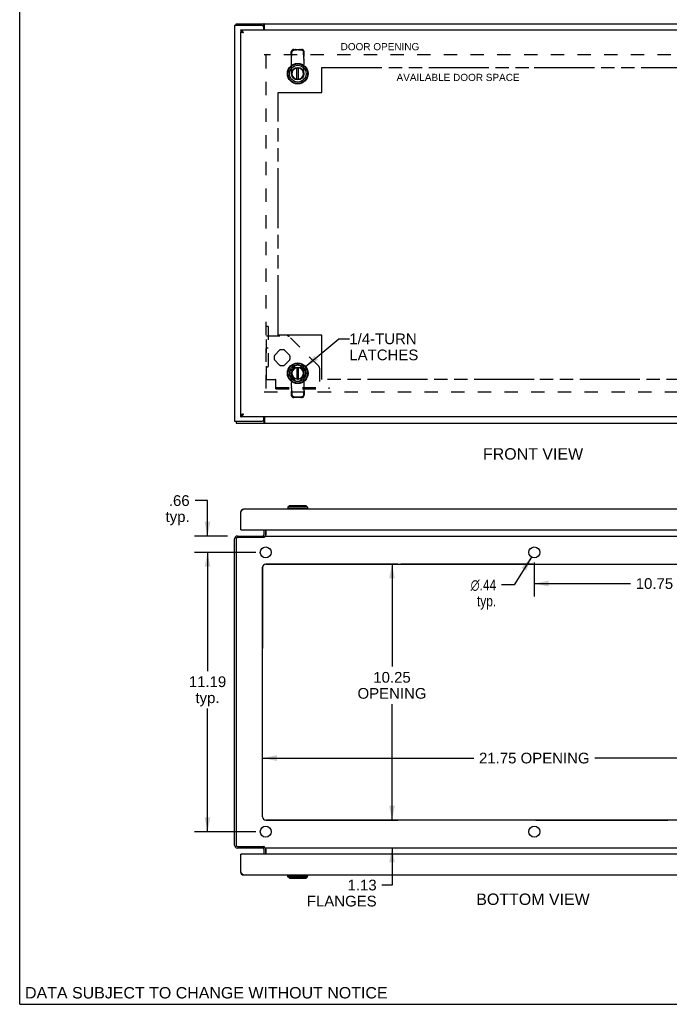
# Model space of a CAD drawing. Header units: inches. Extents: x 0 to 97.1, y 0 to 62.9.
# Tile 1 of 5: x 0 to 26, y 0 to 39.4. Entities that reach past the tile are written whole.
import ezdxf

# ---------------------------------------------------------------- set-up
doc = ezdxf.new("R2010")
doc.units = ezdxf.units.IN
doc.header["$LTSCALE"] = 5.342857
doc.header["$MEASUREMENT"] = 0
doc.linetypes.add('HIDDEN', pattern=[0.2, 0.1, -0.1])
doc.linetypes.add('PHANTOM', pattern=[0.8, 0.45, -0.05, 0.1, -0.05, 0.1, -0.05])
doc.layers.get('0').update_dxf_attribs({"linetype": 'CONTINUOUS'})
for name, color, linetype in [('02___PRT_ALL_AXES', 7, 'CONTINUOUS'), ('1-ACCESS_PANEL', 7, 'CONTINUOUS'), ('1-INSTRUMENT_PANEL', 7, 'CONTINUOUS'), ('AVAILABLE_DOOR_SPACE', 7, 'CONTINUOUS'), ('DEFAULT_2', 8, 'HIDDEN'), ('DIMENSIONS', 7, 'CONTINUOUS'), ('OPEN', 7, 'CONTINUOUS')]:
    doc.layers.add(name, color=color, linetype=linetype)
doc.styles.get("Standard").update_dxf_attribs({"font": 'arial.ttf'})
doc.styles.add('TEXTSTYLE_1', font='gdt', dxfattribs={"width": 0.8})
doc.dimstyles.new('DIMSTYLE_1', dxfattribs={"dimtxt": 0.428571, "dimasz": 0.571429, "dimexe": 0.09, "dimexo": 0.07, "dimgap": 0.0375, "dimtad": 0, "dimtih": 1, "dimtoh": 1, "dimzin": 4, "dimdsep": 46, "dimtxsty": 'Standard', "dimblk": '_FILLED', "dimblk1": '_FILLED', "dimblk2": '_FILLED', "dimcen": 0.09, "dimazin": 1, "dimtfac": 1, "dimtofl": 0, "dimtmove": 0, "dimatfit": 3, "dimldrblk": '_FILLED', "dimfxl": 1, "dimtolj": 1, "dimtzin": 4, "dimarcsym": 0})
doc.dimstyles.new('DIMSTYLE_2', dxfattribs={"dimtxt": 0.428571, "dimasz": 0.571429, "dimexe": 0.09, "dimexo": 0.07, "dimgap": 0.09, "dimtad": 0, "dimtih": 1, "dimtoh": 1, "dimzin": 4, "dimdsep": 46, "dimtxsty": 'Standard', "dimblk": '_FILLED', "dimblk1": '_FILLED', "dimblk2": '_FILLED', "dimcen": 0.09, "dimazin": 1, "dimtfac": 1, "dimtofl": 0, "dimtmove": 0, "dimatfit": 1, "dimldrblk": '_FILLED', "dimfxl": 1, "dimtolj": 1, "dimtzin": 4, "dimarcsym": 0})
doc.dimstyles.get("Standard").update_dxf_attribs({"dimtxt": 0.485714, "dimasz": 0.571429, "dimexe": 0.09, "dimexo": 0.07, "dimgap": 0.09, "dimtad": 0, "dimtih": 1, "dimtoh": 1, "dimzin": 4, "dimdsep": 46, "dimtxsty": 'Standard', "dimblk": '_FILLED', "dimblk1": '_FILLED', "dimblk2": '_FILLED', "dimcen": 0.09, "dimazin": 1, "dimtp": 0.01, "dimtm": 0.01, "dimtfac": 1, "dimtofl": 0, "dimtmove": 0, "dimatfit": 3, "dimldrblk": '_FILLED', "dimfxl": 1, "dimtolj": 1, "dimtzin": 4, "dimarcsym": 0})

# ---------------------------------------------------------------- blocks, each defined once
blk = doc.blocks.new('_FILLED')
at = {"color": 0, "linetype": 'ByBlock'}
blk.add_solid([(0, 0), (-1, 0.2), (-1, -0.2)], dxfattribs=at)
blk = doc.blocks.new('*D12')
at = {"layer": '1-ACCESS_PANEL', "color": 2, "linetype": 'Continuous'}
for p, q in [((9.446, 18.101), (7.002, 18.101)), ((7.516, 18.101), (7.516, 13.349)), ((7.516, 6.914), (7.516, 11.849)), ((9.446, 6.914), (7.002, 6.914))]:
    blk.add_line(p, q, dxfattribs=at)
at = {"layer": '1-ACCESS_PANEL', "color": 2, "linetype": 'Continuous', "xscale": 0.5714285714, "yscale": 0.5714285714, "zscale": 0.5714285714}
for p, rotation in [((7.516, 18.101), 90), ((7.516, 6.914), 270)]:
    blk.add_blockref('_FILLED', p, dxfattribs=dict(at, rotation=rotation))
at = {"layer": '1-ACCESS_PANEL', "color": 2, "linetype": 'Continuous', "insert": (7.516, 13.135), "char_height": 0.4286, "width": 1.49761, "attachment_point": 2, "line_spacing_factor": 0.9}
blk.add_mtext('11.19\\Ptyp.', dxfattribs=at)
blk = doc.blocks.new('*D13')
at = {"layer": '1-ACCESS_PANEL', "color": 2, "linetype": 'Continuous'}
for p, q in [((7.516, 20.176), (7.016, 20.176)), ((7.516, 18.757), (7.516, 20.176)), ((8.313, 18.757), (7.002, 18.757)), ((9.446, 18.101), (7.002, 18.101)), ((7.516, 18.101), (7.516, 16.958))]:
    blk.add_line(p, q, dxfattribs=at)
at = {"layer": '1-ACCESS_PANEL', "color": 2, "linetype": 'Continuous', "xscale": 0.5714285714, "yscale": 0.5714285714, "zscale": 0.5714285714}
for p, rotation in [((7.516, 18.757), 270), ((7.516, 18.101), 90)]:
    blk.add_blockref('_FILLED', p, dxfattribs=dict(at, rotation=rotation))
at = {"layer": '1-ACCESS_PANEL', "color": 2, "linetype": 'Continuous', "insert": (6.802, 20.391), "char_height": 0.4286, "width": 0.96389, "attachment_point": 3, "line_spacing_factor": 0.9}
blk.add_mtext('.66\\Ptyp.', dxfattribs=at)
blk = doc.blocks.new('*D15')
at = {"layer": '1-ACCESS_PANEL', "color": 2, "linetype": 'Continuous'}
for p, q in [((20.596, 17.701), (20.596, 16.34)), ((31.346, 17.701), (31.346, 16.34)), ((20.596, 16.854), (24.444, 16.854)), ((31.346, 16.854), (27.499, 16.854))]:
    blk.add_line(p, q, dxfattribs=at)
at = {"layer": '1-ACCESS_PANEL', "color": 2, "linetype": 'Continuous', "xscale": 0.5714285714, "yscale": 0.5714285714, "zscale": 0.5714285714, "rotation": 180}
blk.add_blockref('_FILLED', (20.596, 16.854), dxfattribs=at)
at = {"layer": '1-ACCESS_PANEL', "color": 2, "linetype": 'Continuous', "xscale": 0.5714285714, "yscale": 0.5714285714, "zscale": 0.5714285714}
blk.add_blockref('_FILLED', (31.346, 16.854), dxfattribs=at)
at = {"layer": '1-ACCESS_PANEL', "color": 2, "linetype": 'Continuous', "insert": (25.971, 17.068), "char_height": 0.4286, "width": 2.62719, "attachment_point": 2, "line_spacing_factor": 0.9}
blk.add_mtext('10.75 typ.', dxfattribs=at)
blk = doc.blocks.new('*D16')
at = {"layer": '1-ACCESS_PANEL', "color": 2, "linetype": 'Continuous'}
for p, q in [((20.481, 17.915), (19.786, 16.797)), ((19.786, 16.797), (19.286, 16.797))]:
    blk.add_line(p, q, dxfattribs=at)
at = {"layer": '1-ACCESS_PANEL', "color": 2, "linetype": 'Continuous', "xscale": 0.5714285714, "yscale": 0.5714285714, "zscale": 0.5714285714, "rotation": 58.16132268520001}
blk.add_blockref('_FILLED', (20.481, 17.915), dxfattribs=at)
at = {"layer": '1-ACCESS_PANEL', "color": 2, "linetype": 'Continuous', "insert": (19.072, 17.011), "char_height": 0.42857, "width": 1.40308, "attachment_point": 3, "line_spacing_factor": 0.9, "style": 'TEXTSTYLE_1'}
blk.add_mtext('{\\fgdt;n}\\fArial;.44\\Ptyp.', dxfattribs=at)
blk = doc.blocks.new('*D18')
at = {"layer": '1-ACCESS_PANEL', "color": 2, "linetype": 'Continuous'}
for p, q in [((9.721, 9.863), (18.172, 9.863)), ((31.471, 9.863), (23.021, 9.863))]:
    blk.add_line(p, q, dxfattribs=at)
at = {"layer": '1-ACCESS_PANEL', "color": 2, "linetype": 'Continuous', "xscale": 0.5714285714, "yscale": 0.5714285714, "zscale": 0.5714285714, "rotation": 180}
blk.add_blockref('_FILLED', (9.721, 9.863), dxfattribs=at)
at = {"layer": '1-ACCESS_PANEL', "color": 2, "linetype": 'Continuous', "xscale": 0.5714285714, "yscale": 0.5714285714, "zscale": 0.5714285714}
blk.add_blockref('_FILLED', (31.471, 9.863), dxfattribs=at)
at = {"layer": '1-ACCESS_PANEL', "color": 2, "linetype": 'Continuous', "insert": (20.596, 10.077), "char_height": 0.42857, "width": 4.41954, "attachment_point": 2, "line_spacing_factor": 0.9}
blk.add_mtext('21.75 OPENING', dxfattribs=at)
blk = doc.blocks.new('*D19')
at = {"layer": '1-ACCESS_PANEL', "color": 2, "linetype": 'Continuous'}
for p, q in [((14.901, 7.382), (14.901, 8.525)), ((14.901, 6.257), (14.901, 4.777)), ((14.901, 4.777), (14.5, 4.777))]:
    blk.add_line(p, q, dxfattribs=at)
at = {"layer": '1-ACCESS_PANEL', "color": 2, "linetype": 'Continuous', "xscale": 0.5714285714, "yscale": 0.5714285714, "zscale": 0.5714285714}
for p, rotation in [((14.901, 7.382), 270), ((14.901, 6.257), 90)]:
    blk.add_blockref('_FILLED', p, dxfattribs=dict(at, rotation=rotation))
at = {"layer": '1-ACCESS_PANEL', "color": 2, "linetype": 'Continuous', "insert": (14.286, 4.991), "char_height": 0.4286, "width": 2.7897, "attachment_point": 3, "line_spacing_factor": 0.9}
blk.add_mtext('1.13\\PFLANGES', dxfattribs=at)
blk = doc.blocks.new('*D20')
at = {"layer": '1-ACCESS_PANEL', "color": 2, "linetype": 'Continuous'}
for p, q in [((14.901, 17.632), (14.901, 13.527)), ((14.901, 7.382), (14.901, 12.027))]:
    blk.add_line(p, q, dxfattribs=at)
at = {"layer": '1-ACCESS_PANEL', "color": 2, "linetype": 'Continuous', "xscale": 0.5714285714, "yscale": 0.5714285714, "zscale": 0.5714285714}
for p, rotation in [((14.901, 17.632), 90), ((14.901, 7.382), 270)]:
    blk.add_blockref('_FILLED', p, dxfattribs=dict(at, rotation=rotation))
at = {"layer": '1-ACCESS_PANEL', "color": 2, "linetype": 'Continuous', "insert": (14.901, 13.312), "char_height": 0.4286, "width": 2.75624, "attachment_point": 2, "line_spacing_factor": 0.9}
blk.add_mtext('10.25\\POPENING', dxfattribs=at)

msp = doc.modelspace()

# ---------------------------------------------------------------- linework, layer by layer
at = {"color": 7, "linetype": 'Continuous'}
for p, q in [((0, 0), (0, 62.857)), ((8.659, 39.202), (8.659, 39.277)), ((9.709, 39.202), (9.773, 39.202)), ((9.773, 39.202), (9.773, 39.277)), ((8.846, 39.027), (8.846, 38.952)), ((8.849, 38.947), (8.883, 38.947)), ((11.098, 37.046), (11.098, 37.495)), ((11.157, 37.046), (11.157, 37.495)), ((11.098, 25.507), (11.098, 25.058)), ((11.157, 25.058), (11.157, 25.507)), ((8.659, 23.352), (8.659, 23.277)), ((8.846, 23.527), (8.846, 23.602)), ((8.849, 23.607), (8.883, 23.607)), ((8.939, 23.63), (8.943, 23.632)), ((8.943, 23.632), (8.946, 23.634)), ((8.946, 23.634), (8.952, 23.637)), ((8.952, 23.637), (8.963, 23.644)), ((9.773, 23.352), (9.709, 23.352)), ((9.773, 23.352), (9.773, 23.277)), ((8.849, 19.736), (8.859, 19.734)), ((10.714, 19.851), (10.714, 19.831)), ((11.541, 19.851), (10.714, 19.851)), ((10.793, 19.969), (10.734, 19.91)), ((10.734, 19.91), (10.734, 19.851)), ((11.521, 19.91), (10.734, 19.91)), ((11.462, 19.969), (10.793, 19.969)), ((11.462, 19.969), (11.521, 19.91)), ((11.521, 19.91), (11.521, 19.851)), ((11.541, 19.851), (11.541, 19.831)), ((8.846, 19.01), (8.851, 19.01)), ((8.861, 19.006), (8.846, 19.006)), ((9.846, 19.006), (9.846, 18.799)), ((9.771, 18.694), (9.771, 18.757)), ((9.788, 18.709), (9.771, 18.735)), ((9.771, 6.32), (9.771, 6.257)), ((8.861, 6.008), (8.846, 6.008)), ((8.846, 6.004), (8.851, 6.004)), ((9.788, 6.306), (9.771, 6.28)), ((9.846, 6.215), (9.846, 6.008)), ((8.849, 5.279), (8.859, 5.281)), ((10.714, 5.164), (10.714, 5.183)), ((10.714, 5.164), (11.541, 5.164)), ((10.734, 5.105), (10.734, 5.164)), ((11.521, 5.105), (11.521, 5.164)), ((11.541, 5.164), (11.541, 5.183)), ((10.793, 5.046), (10.734, 5.105)), ((10.734, 5.105), (11.521, 5.105)), ((10.793, 5.046), (11.462, 5.046)), ((11.462, 5.046), (11.521, 5.105)), ((0, 0), (97.143, 0))]:
    msp.add_line(p, q, dxfattribs=at)
at = {"color": 3, "linetype": 'Continuous'}
for p, q in [((8.596, 39.202), (8.596, 23.352)), ((9.709, 39.202), (8.596, 39.202)), ((8.659, 39.277), (32.533, 39.277)), ((9.771, 39.027), (9.771, 39.139)), ((9.798, 39.027), (9.798, 39.246)), ((8.846, 39.027), (32.346, 39.027)), ((8.846, 23.607), (8.846, 38.947)), ((8.849, 38.947), (8.846, 38.947)), ((8.904, 38.924), (8.9, 38.925)), ((8.909, 38.923), (8.904, 38.924)), ((8.914, 38.921), (8.909, 38.923)), ((8.919, 38.92), (8.914, 38.921)), ((8.924, 38.919), (8.919, 38.92)), ((8.929, 38.918), (8.924, 38.919)), ((8.934, 38.916), (8.929, 38.918)), ((8.942, 38.915), (8.934, 38.916)), ((8.95, 38.913), (8.942, 38.915)), ((8.946, 38.936), (8.943, 38.942)), ((8.963, 38.91), (8.95, 38.913)), ((8.958, 38.919), (8.952, 38.927)), ((8.963, 38.91), (8.958, 38.919)), ((8.596, 23.352), (9.709, 23.352)), ((8.659, 23.277), (32.533, 23.277)), ((8.849, 23.607), (8.846, 23.607)), ((32.346, 23.527), (8.846, 23.527)), ((8.897, 23.628), (8.893, 23.626)), ((8.902, 23.629), (8.897, 23.628)), ((8.907, 23.63), (8.902, 23.629)), ((8.911, 23.631), (8.907, 23.63)), ((8.916, 23.633), (8.911, 23.631)), ((8.932, 23.636), (8.924, 23.634)), ((8.942, 23.639), (8.932, 23.636)), ((8.963, 23.644), (8.942, 23.639)), ((8.948, 23.62), (8.952, 23.626)), ((9.771, 23.414), (9.771, 23.527)), ((9.798, 23.527), (9.798, 23.308)), ((8.846, 19.714), (8.854, 19.726)), ((8.854, 19.726), (8.858, 19.732)), ((8.858, 19.732), (8.862, 19.738)), ((32.229, 19.831), (8.963, 19.831)), ((8.846, 19.006), (8.846, 19.714)), ((8.861, 19.006), (32.331, 19.006)), ((9.771, 19.006), (9.771, 18.799)), ((9.848, 18.764), (9.848, 19.006)), ((8.596, 6.374), (8.596, 18.64)), ((8.659, 18.632), (8.659, 6.383)), ((8.713, 18.757), (9.771, 18.757)), ((9.773, 18.694), (8.722, 18.694)), ((9.775, 18.696), (9.773, 18.694)), ((9.777, 18.698), (9.775, 18.696)), ((9.78, 18.7), (9.777, 18.698)), ((9.786, 18.706), (9.78, 18.7)), ((9.788, 18.708), (9.786, 18.706)), ((9.798, 18.757), (9.798, 18.719)), ((9.798, 18.757), (31.394, 18.757)), ((9.721, 7.507), (9.721, 17.507)), ((9.846, 17.632), (31.346, 17.632)), ((31.346, 7.382), (9.846, 7.382)), ((8.722, 6.32), (9.773, 6.32)), ((9.778, 6.315), (9.776, 6.318)), ((9.781, 6.313), (9.778, 6.315)), ((9.771, 6.257), (8.713, 6.257)), ((8.846, 5.3), (8.846, 6.008)), ((32.331, 6.008), (8.861, 6.008)), ((9.771, 6.215), (9.771, 6.008)), ((9.798, 6.257), (9.798, 6.295)), ((31.394, 6.257), (9.798, 6.257)), ((9.848, 6.008), (9.848, 6.25)), ((8.85, 5.294), (8.846, 5.3)), ((8.856, 5.286), (8.85, 5.294)), ((8.86, 5.28), (8.856, 5.286)), ((8.863, 5.274), (8.86, 5.28)), ((8.867, 5.268), (8.863, 5.274)), ((8.963, 5.183), (32.229, 5.183))]:
    msp.add_line(p, q, dxfattribs=at)
for points in [[(9.791, 39.257), (9.789, 39.261), (9.788, 39.263), (9.787, 39.265), (9.786, 39.267), (9.784, 39.269), (9.783, 39.27), (9.782, 39.272), (9.781, 39.273), (9.78, 39.274), (9.778, 39.275), (9.777, 39.276), (9.776, 39.276), (9.775, 39.277), (9.774, 39.277), (9.773, 39.277)], [(9.798, 39.246), (9.797, 39.247), (9.796, 39.249), (9.795, 39.251), (9.794, 39.252), (9.793, 39.254), (9.791, 39.257)], [(8.943, 38.942), (8.941, 38.945), (8.939, 38.948), (8.937, 38.95), (8.935, 38.953), (8.933, 38.956), (8.931, 38.959), (8.93, 38.961), (8.928, 38.964), (8.926, 38.966), (8.924, 38.969), (8.922, 38.972), (8.92, 38.974), (8.918, 38.977), (8.916, 38.979), (8.914, 38.981), (8.913, 38.984), (8.911, 38.986), (8.909, 38.988), (8.907, 38.99), (8.905, 38.992), (8.903, 38.994), (8.901, 38.997), (8.899, 38.998), (8.897, 39), (8.896, 39.002), (8.894, 39.004), (8.892, 39.006), (8.89, 39.007), (8.888, 39.009), (8.886, 39.011), (8.884, 39.012), (8.882, 39.013), (8.88, 39.015), (8.879, 39.016), (8.877, 39.017), (8.875, 39.018), (8.873, 39.019), (8.871, 39.02), (8.869, 39.021), (8.867, 39.022), (8.865, 39.023), (8.863, 39.024), (8.862, 39.024), (8.86, 39.025), (8.858, 39.025), (8.856, 39.026), (8.854, 39.026), (8.852, 39.026), (8.85, 39.027), (8.848, 39.027), (8.846, 39.027)], [(8.9, 38.925), (8.895, 38.926), (8.893, 38.927), (8.891, 38.928), (8.889, 38.928), (8.887, 38.929), (8.885, 38.929), (8.883, 38.93), (8.881, 38.931), (8.879, 38.931), (8.877, 38.932), (8.875, 38.933), (8.874, 38.933), (8.872, 38.934), (8.87, 38.934), (8.869, 38.935), (8.867, 38.936), (8.866, 38.936), (8.864, 38.937), (8.863, 38.937), (8.861, 38.938), (8.86, 38.939), (8.859, 38.939), (8.858, 38.94), (8.857, 38.941), (8.855, 38.941), (8.854, 38.942), (8.854, 38.942), (8.853, 38.943), (8.852, 38.944), (8.851, 38.944), (8.85, 38.945), (8.85, 38.945), (8.849, 38.946), (8.849, 38.947)], [(8.952, 38.927), (8.95, 38.93), (8.946, 38.936)], [(8.846, 23.527), (8.848, 23.527), (8.85, 23.527), (8.852, 23.527), (8.854, 23.527), (8.856, 23.528), (8.858, 23.528), (8.86, 23.529), (8.862, 23.529), (8.863, 23.53), (8.865, 23.53), (8.867, 23.531), (8.869, 23.532), (8.871, 23.533), (8.873, 23.534), (8.875, 23.535), (8.877, 23.536), (8.879, 23.537), (8.88, 23.539), (8.882, 23.54), (8.884, 23.541), (8.886, 23.543), (8.888, 23.544), (8.89, 23.546), (8.892, 23.548), (8.894, 23.549), (8.896, 23.551), (8.897, 23.553), (8.899, 23.555), (8.901, 23.557), (8.903, 23.559), (8.905, 23.561), (8.907, 23.563), (8.909, 23.565), (8.911, 23.567), (8.913, 23.57), (8.914, 23.572), (8.916, 23.574), (8.918, 23.577), (8.92, 23.579), (8.922, 23.582), (8.924, 23.584), (8.926, 23.587), (8.928, 23.59), (8.93, 23.592), (8.931, 23.595), (8.933, 23.598), (8.935, 23.6), (8.937, 23.603), (8.939, 23.606), (8.941, 23.609), (8.943, 23.612), (8.945, 23.614), (8.948, 23.62)], [(8.893, 23.626), (8.891, 23.626), (8.889, 23.625), (8.887, 23.625), (8.885, 23.624), (8.883, 23.623), (8.881, 23.623), (8.879, 23.622), (8.877, 23.621), (8.875, 23.621), (8.874, 23.62), (8.872, 23.62), (8.87, 23.619), (8.869, 23.618), (8.867, 23.618), (8.866, 23.617), (8.864, 23.617), (8.863, 23.616), (8.861, 23.615), (8.86, 23.615), (8.859, 23.614), (8.858, 23.613), (8.857, 23.613), (8.855, 23.612), (8.854, 23.612), (8.854, 23.611), (8.853, 23.61), (8.852, 23.61), (8.851, 23.609), (8.85, 23.609), (8.85, 23.608), (8.849, 23.607), (8.849, 23.607)], [(8.924, 23.634), (8.921, 23.634), (8.916, 23.633)], [(8.952, 23.626), (8.954, 23.629), (8.963, 23.644)], [(9.789, 23.293), (9.788, 23.291), (9.787, 23.289), (9.786, 23.287), (9.784, 23.285), (9.783, 23.283), (9.782, 23.282), (9.781, 23.28), (9.78, 23.279), (9.778, 23.278), (9.777, 23.278), (9.776, 23.277), (9.775, 23.277), (9.774, 23.277), (9.773, 23.277)], [(9.798, 23.308), (9.797, 23.306), (9.796, 23.305), (9.795, 23.303), (9.794, 23.301), (9.793, 23.299), (9.791, 23.297), (9.789, 23.293)], [(8.862, 19.738), (8.865, 19.744), (8.867, 19.746), (8.869, 19.749), (8.871, 19.752), (8.873, 19.755), (8.875, 19.758), (8.877, 19.76), (8.879, 19.763), (8.88, 19.766), (8.882, 19.768), (8.884, 19.771), (8.886, 19.774), (8.888, 19.776), (8.89, 19.779), (8.892, 19.781), (8.894, 19.784), (8.896, 19.786), (8.897, 19.788), (8.899, 19.791), (8.901, 19.793), (8.903, 19.795), (8.905, 19.797), (8.907, 19.799), (8.909, 19.801), (8.911, 19.803), (8.913, 19.805), (8.914, 19.807), (8.916, 19.809), (8.918, 19.81), (8.92, 19.812), (8.922, 19.814), (8.924, 19.815), (8.926, 19.817), (8.928, 19.818), (8.93, 19.819), (8.931, 19.821), (8.933, 19.822), (8.935, 19.823), (8.937, 19.824), (8.939, 19.825), (8.941, 19.826), (8.943, 19.827), (8.945, 19.828), (8.946, 19.828), (8.948, 19.829), (8.95, 19.829), (8.952, 19.83), (8.954, 19.83), (8.956, 19.831), (8.958, 19.831), (8.96, 19.831), (8.962, 19.831), (8.963, 19.831)], [(9.752, 18.764), (9.753, 18.764), (9.753, 18.764), (9.754, 18.765), (9.754, 18.765), (9.755, 18.764), (9.756, 18.764), (9.757, 18.764), (9.758, 18.763), (9.759, 18.763), (9.76, 18.762)], [(9.76, 18.762), (9.763, 18.761), (9.764, 18.76), (9.765, 18.759), (9.766, 18.759), (9.767, 18.758), (9.768, 18.758), (9.77, 18.758), (9.771, 18.757), (9.771, 18.757)], [(9.798, 18.719), (9.797, 18.718), (9.796, 18.717), (9.795, 18.715), (9.794, 18.714), (9.793, 18.713), (9.791, 18.712), (9.79, 18.711), (9.789, 18.709), (9.788, 18.708)], [(9.831, 18.759), (9.829, 18.758), (9.828, 18.758), (9.827, 18.757), (9.825, 18.757)], [(9.841, 18.764), (9.84, 18.763), (9.839, 18.763), (9.837, 18.762), (9.836, 18.761), (9.835, 18.761), (9.833, 18.76), (9.832, 18.759), (9.831, 18.759)], [(9.848, 18.764), (9.848, 18.764), (9.847, 18.765), (9.845, 18.765), (9.844, 18.765), (9.843, 18.764), (9.841, 18.764)], [(9.776, 6.318), (9.774, 6.319), (9.773, 6.32)], [(9.798, 6.295), (9.797, 6.297), (9.796, 6.298), (9.795, 6.299), (9.794, 6.3), (9.793, 6.302), (9.791, 6.303), (9.79, 6.304), (9.789, 6.305), (9.788, 6.306), (9.787, 6.307), (9.781, 6.313)], [(9.752, 6.25), (9.753, 6.25), (9.753, 6.25), (9.754, 6.25), (9.754, 6.25), (9.755, 6.25), (9.756, 6.25), (9.757, 6.251), (9.758, 6.251), (9.759, 6.252), (9.76, 6.252), (9.763, 6.254)], [(9.763, 6.254), (9.764, 6.255), (9.765, 6.255), (9.766, 6.256), (9.767, 6.256), (9.768, 6.257), (9.77, 6.257), (9.771, 6.257), (9.771, 6.257)], [(9.831, 6.256), (9.829, 6.257), (9.828, 6.257), (9.827, 6.257), (9.825, 6.257)], [(9.841, 6.251), (9.84, 6.251), (9.839, 6.252), (9.837, 6.252), (9.836, 6.253), (9.835, 6.254), (9.833, 6.255), (9.832, 6.255), (9.831, 6.256)], [(9.848, 6.25), (9.848, 6.25), (9.847, 6.25), (9.845, 6.25), (9.844, 6.25), (9.843, 6.25), (9.841, 6.251)], [(8.963, 5.183), (8.962, 5.183), (8.96, 5.183), (8.958, 5.184), (8.956, 5.184), (8.954, 5.184), (8.952, 5.185), (8.95, 5.185), (8.948, 5.186), (8.946, 5.186), (8.945, 5.187), (8.943, 5.188), (8.941, 5.189), (8.939, 5.19), (8.937, 5.191), (8.935, 5.192), (8.933, 5.193), (8.931, 5.194), (8.93, 5.195), (8.928, 5.197), (8.926, 5.198), (8.924, 5.199), (8.922, 5.201), (8.92, 5.203), (8.918, 5.204), (8.916, 5.206), (8.914, 5.208), (8.913, 5.21), (8.911, 5.212), (8.909, 5.213), (8.907, 5.216), (8.905, 5.218), (8.903, 5.22), (8.901, 5.222), (8.899, 5.224), (8.897, 5.226), (8.896, 5.229), (8.894, 5.231), (8.892, 5.233), (8.89, 5.236), (8.888, 5.238), (8.886, 5.241), (8.884, 5.244), (8.882, 5.246), (8.88, 5.249), (8.879, 5.251), (8.877, 5.254), (8.875, 5.257), (8.873, 5.26), (8.871, 5.262), (8.869, 5.265), (8.867, 5.268)]]:
    msp.add_lwpolyline(points, dxfattribs=at)
at = {"color": 7, "linetype": 'Continuous'}
for points in [[(9.785, 39.195), (9.782, 39.197), (9.781, 39.198), (9.78, 39.199), (9.779, 39.2), (9.778, 39.2), (9.777, 39.201), (9.775, 39.201), (9.774, 39.202), (9.773, 39.202)], [(9.798, 39.191), (9.798, 39.19), (9.797, 39.19), (9.796, 39.19), (9.794, 39.19), (9.793, 39.19), (9.792, 39.191), (9.79, 39.191), (9.789, 39.192), (9.788, 39.192), (9.787, 39.193), (9.786, 39.194), (9.785, 39.195)], [(8.846, 23.602), (8.848, 23.602), (8.85, 23.602), (8.852, 23.602), (8.854, 23.602), (8.856, 23.602), (8.858, 23.602), (8.86, 23.602), (8.862, 23.603), (8.863, 23.603), (8.865, 23.603), (8.867, 23.603), (8.869, 23.604), (8.871, 23.604), (8.873, 23.604), (8.875, 23.605), (8.877, 23.605), (8.879, 23.606), (8.88, 23.606), (8.882, 23.606), (8.884, 23.607), (8.886, 23.608), (8.888, 23.608), (8.89, 23.609), (8.892, 23.609), (8.894, 23.61), (8.896, 23.61), (8.897, 23.611), (8.899, 23.612), (8.901, 23.613), (8.903, 23.613), (8.905, 23.614), (8.907, 23.615), (8.909, 23.616), (8.911, 23.616), (8.913, 23.617), (8.914, 23.618), (8.916, 23.619), (8.918, 23.62), (8.92, 23.621), (8.922, 23.621), (8.924, 23.622), (8.926, 23.623), (8.928, 23.624), (8.93, 23.625), (8.931, 23.626), (8.933, 23.627), (8.935, 23.628), (8.939, 23.63)], [(9.782, 23.356), (9.781, 23.355), (9.78, 23.354), (9.779, 23.354), (9.778, 23.353), (9.777, 23.352), (9.775, 23.352), (9.774, 23.352), (9.773, 23.352)], [(9.798, 23.363), (9.798, 23.363), (9.797, 23.363), (9.796, 23.363), (9.794, 23.363), (9.793, 23.363), (9.792, 23.363), (9.79, 23.362), (9.789, 23.362), (9.788, 23.361), (9.787, 23.36), (9.786, 23.359), (9.785, 23.358), (9.782, 23.356)]]:
    msp.add_lwpolyline(points, dxfattribs=at)
for centre, radius in [((11.128, 37.277), 0.413), ((11.128, 37.277), 0.394), ((11.128, 37.277), 0.335), ((11.128, 37.277), 0.248), ((11.128, 37.277), 0.236), ((11.128, 25.277), 0.413), ((11.128, 25.277), 0.394), ((11.128, 25.277), 0.335), ((11.128, 25.277), 0.248), ((11.128, 25.277), 0.236)]:
    msp.add_circle(centre, radius, dxfattribs=at)
at = {"color": 3, "linetype": 'Continuous'}
for centre, radius, start, end in [((9.709, 39.139), 0.0625, 0, 90), ((9.709, 23.414), 0.0625, 270, 360), ((8.963, 19.714), 0.117, 90, 180), ((8.861, 19.021), 0.015, 180, 270), ((8.713, 18.64), 0.117, 90, 180), ((8.722, 18.632), 0.0625, 90, 180), ((9.729, 18.799), 0.042, 270, 360), ((9.846, 17.507), 0.125, 90, 180), ((9.846, 7.507), 0.125, 180, 270), ((8.713, 6.374), 0.117, 180, 270), ((8.722, 6.383), 0.0625, 180, 270), ((8.861, 5.993), 0.015, 90, 180), ((9.729, 6.215), 0.042, 0, 90), ((8.963, 5.3), 0.117, 180, 270)]:
    msp.add_arc(centre, radius, start, end, dxfattribs=at)
at = {"color": 7, "linetype": 'Continuous'}
for centre, radius, start, end in [((11.128, 37.277), 0.232, 97.3031, 82.6969), ((11.128, 25.277), 0.232, 277.3031, 262.6969), ((9.729, 18.799), 0.117, 342.3087, 360), ((9.729, 6.215), 0.117, 0, 17.6913)]:
    msp.add_arc(centre, radius, start, end, dxfattribs=at)
at = {"layer": '02___PRT_ALL_AXES', "color": 8, "linetype": 'HIDDEN'}
for p, q in [((10.195, 25.99), (10.414, 26.209)), ((10.591, 26.209), (10.81, 25.99)), ((10.414, 25.594), (10.195, 25.813)), ((10.81, 25.813), (10.591, 25.594)), ((10.82, 25.365), (11.039, 25.584)), ((11.216, 25.584), (11.435, 25.365)), ((11.039, 24.969), (10.82, 25.188)), ((11.435, 25.188), (11.216, 24.969))]:
    msp.add_line(p, q, dxfattribs=at)
at = {"layer": '02___PRT_ALL_AXES', "color": 3, "linetype": 'Continuous'}
for centre in [(9.846, 18.101), (20.596, 18.101), (9.846, 6.914), (20.596, 6.914)]:
    msp.add_circle(centre, 0.219, dxfattribs=at)
at = {"layer": '02___PRT_ALL_AXES', "color": 8, "linetype": 'HIDDEN'}
for centre, start, end in [((10.503, 25.902), 73.955, 106.045), ((10.503, 25.902), 163.955, 196.045), ((10.503, 25.902), 343.955, 16.045), ((10.503, 25.902), 253.955, 286.045), ((11.128, 25.277), 163.955, 196.045), ((11.128, 25.277), 73.955, 106.045), ((11.128, 25.277), 343.955, 16.045), ((11.128, 25.277), 253.955, 286.045)]:
    msp.add_arc(centre, 0.32, start, end, dxfattribs=at)
at = {"layer": 'AVAILABLE_DOOR_SPACE', "color": 7, "linetype": 'PHANTOM'}
for p, q in [((12.096, 36.527), (12.096, 37.527)), ((12.096, 37.527), (20.596, 37.527)), ((20.596, 37.527), (20.596, 37.526)), ((20.596, 37.526), (20.597, 37.526)), ((20.597, 37.526), (20.597, 37.527)), ((20.597, 37.527), (29.096, 37.527)), ((10.346, 26.808), (10.346, 36.527)), ((10.346, 36.527), (12.096, 36.527)), ((12.096, 26.808), (10.346, 26.808)), ((12.096, 25.027), (12.096, 26.808)), ((20.596, 25.027), (12.096, 25.027)), ((20.597, 25.028), (20.596, 25.028)), ((20.596, 25.028), (20.596, 25.027)), ((20.597, 25.027), (20.597, 25.028)), ((29.096, 25.027), (20.597, 25.027))]:
    msp.add_line(p, q, dxfattribs=at)
at = {"layer": 'DEFAULT_2', "color": 8, "linetype": 'HIDDEN'}
for p, q in [((31.404, 38.027), (9.788, 38.027)), ((9.846, 38.022), (9.846, 24.532)), ((10.865, 38.05), (10.868, 38.146)), ((10.892, 38.029), (10.865, 38.05)), ((10.88, 37.879), (10.88, 37.942)), ((10.88, 37.838), (10.88, 37.879)), ((10.892, 38.029), (10.895, 38.125)), ((10.971, 38.25), (11.027, 38.252)), ((10.997, 38.229), (11.053, 38.231)), ((11.053, 38.231), (11.027, 38.252)), ((11.119, 38.24), (11.137, 38.24)), ((11.202, 38.231), (11.228, 38.252)), ((11.202, 38.231), (11.258, 38.229)), ((11.228, 38.252), (11.285, 38.25)), ((11.364, 38.029), (11.361, 38.125)), ((11.364, 38.029), (11.39, 38.05)), ((11.375, 37.879), (11.375, 37.942)), ((11.375, 37.879), (11.375, 37.838)), ((11.39, 38.05), (11.387, 38.146)), ((10.88, 37.812), (10.88, 37.838)), ((10.88, 37.647), (10.88, 37.812)), ((10.88, 37.28), (10.88, 37.647)), ((11.375, 37.812), (11.375, 37.838)), ((11.375, 37.812), (11.375, 37.647)), ((11.375, 37.28), (11.375, 37.647)), ((11.107, 37.054), (11.149, 37.054)), ((9.878, 25.027), (9.878, 27.152)), ((9.938, 27.152), (9.878, 27.152)), ((9.938, 27.152), (9.938, 25.027)), ((9.878, 26.777), (10.701, 26.777)), ((11.966, 25.563), (10.789, 26.74)), ((9.938, 26.277), (9.878, 26.277)), ((9.938, 25.527), (9.878, 25.527)), ((10.88, 25.273), (10.88, 24.906)), ((11.149, 25.499), (11.107, 25.499)), ((11.375, 25.273), (11.375, 24.906)), ((12.003, 25.475), (12.003, 24.652)), ((9.878, 25.027), (10.233, 25.027)), ((10.253, 24.652), (10.253, 25.007)), ((10.88, 24.741), (10.88, 24.906)), ((11.375, 24.906), (11.375, 24.741)), ((9.788, 24.527), (31.404, 24.527)), ((10.253, 24.712), (12.378, 24.712)), ((10.253, 24.652), (12.378, 24.652)), ((10.753, 24.712), (10.753, 24.652)), ((10.892, 24.525), (10.865, 24.503)), ((10.865, 24.503), (10.868, 24.407)), ((10.88, 24.741), (10.88, 24.715)), ((10.88, 24.674), (10.88, 24.715)), ((10.88, 24.674), (10.88, 24.611)), ((10.892, 24.525), (10.895, 24.428)), ((11.364, 24.525), (11.361, 24.428)), ((11.364, 24.525), (11.39, 24.503)), ((11.375, 24.741), (11.375, 24.715)), ((11.375, 24.715), (11.375, 24.674)), ((11.375, 24.674), (11.375, 24.611)), ((11.39, 24.503), (11.387, 24.407)), ((11.503, 24.712), (11.503, 24.652)), ((12.378, 24.712), (12.378, 24.652)), ((11.027, 24.302), (10.971, 24.303)), ((11.053, 24.323), (10.997, 24.324)), ((11.053, 24.323), (11.027, 24.302)), ((11.137, 24.313), (11.119, 24.313)), ((11.258, 24.324), (11.202, 24.323)), ((11.202, 24.323), (11.228, 24.302)), ((11.285, 24.303), (11.228, 24.302))]:
    msp.add_line(p, q, dxfattribs=at)
for points in [[(10.88, 37.942), (10.878, 37.96), (10.875, 37.978), (10.872, 37.996), (10.87, 38.014), (10.868, 38.032), (10.865, 38.05)], [(10.971, 38.25), (10.961, 38.249), (10.951, 38.248), (10.942, 38.245), (10.932, 38.241), (10.924, 38.237), (10.915, 38.232), (10.907, 38.225), (10.9, 38.219), (10.893, 38.211), (10.887, 38.203), (10.882, 38.194), (10.877, 38.185), (10.874, 38.176), (10.871, 38.166), (10.869, 38.156), (10.868, 38.146)], [(10.88, 37.942), (10.882, 37.957), (10.884, 37.971), (10.886, 37.986), (10.888, 38), (10.89, 38.014), (10.892, 38.029)], [(10.895, 38.125), (10.896, 38.135), (10.897, 38.145), (10.9, 38.155), (10.904, 38.164), (10.908, 38.173), (10.913, 38.182), (10.919, 38.19), (10.926, 38.197), (10.933, 38.204), (10.941, 38.21), (10.95, 38.216), (10.959, 38.22), (10.968, 38.224), (10.978, 38.226), (10.987, 38.228), (10.997, 38.229)], [(11.027, 38.252), (11.042, 38.25), (11.057, 38.248), (11.072, 38.246), (11.088, 38.244), (11.103, 38.242), (11.119, 38.24)], [(11.053, 38.231), (11.064, 38.232), (11.075, 38.234), (11.086, 38.236), (11.097, 38.237), (11.108, 38.239), (11.119, 38.24)], [(11.137, 38.24), (11.152, 38.242), (11.168, 38.244), (11.183, 38.246), (11.198, 38.248), (11.214, 38.25), (11.228, 38.252)], [(11.137, 38.24), (11.148, 38.239), (11.159, 38.237), (11.17, 38.236), (11.181, 38.234), (11.191, 38.232), (11.202, 38.231)], [(11.258, 38.229), (11.268, 38.228), (11.278, 38.226), (11.287, 38.224), (11.297, 38.22), (11.305, 38.216), (11.314, 38.21), (11.322, 38.204), (11.329, 38.197), (11.336, 38.19), (11.342, 38.182), (11.348, 38.173), (11.352, 38.164), (11.356, 38.155), (11.358, 38.145), (11.36, 38.135), (11.361, 38.125)], [(11.387, 38.146), (11.386, 38.156), (11.385, 38.166), (11.382, 38.176), (11.378, 38.185), (11.374, 38.194), (11.369, 38.203), (11.363, 38.211), (11.356, 38.219), (11.348, 38.225), (11.34, 38.232), (11.332, 38.237), (11.323, 38.241), (11.314, 38.245), (11.304, 38.248), (11.295, 38.249), (11.285, 38.25)], [(11.375, 37.942), (11.373, 37.957), (11.372, 37.971), (11.37, 37.986), (11.368, 38), (11.366, 38.014), (11.364, 38.029)], [(11.375, 37.942), (11.378, 37.96), (11.381, 37.978), (11.383, 37.996), (11.386, 38.014), (11.388, 38.032), (11.39, 38.05)], [(10.88, 24.611), (10.878, 24.593), (10.875, 24.575), (10.872, 24.557), (10.87, 24.539), (10.868, 24.521), (10.865, 24.503)], [(10.88, 24.611), (10.882, 24.597), (10.884, 24.582), (10.886, 24.568), (10.888, 24.553), (10.89, 24.539), (10.892, 24.525)], [(11.375, 24.611), (11.373, 24.597), (11.372, 24.582), (11.37, 24.568), (11.368, 24.553), (11.366, 24.539), (11.364, 24.525)], [(11.375, 24.611), (11.378, 24.593), (11.381, 24.575), (11.383, 24.557), (11.386, 24.539), (11.388, 24.521), (11.39, 24.503)], [(10.868, 24.407), (10.869, 24.397), (10.871, 24.387), (10.874, 24.378), (10.877, 24.368), (10.882, 24.359), (10.887, 24.35), (10.893, 24.342), (10.9, 24.335), (10.907, 24.328), (10.915, 24.322), (10.924, 24.317), (10.932, 24.312), (10.942, 24.308), (10.951, 24.306), (10.961, 24.304), (10.971, 24.303)], [(10.997, 24.324), (10.987, 24.325), (10.978, 24.327), (10.968, 24.33), (10.959, 24.333), (10.95, 24.338), (10.941, 24.343), (10.933, 24.349), (10.926, 24.356), (10.919, 24.364), (10.913, 24.372), (10.908, 24.38), (10.904, 24.389), (10.9, 24.399), (10.897, 24.408), (10.896, 24.418), (10.895, 24.428)], [(11.119, 24.313), (11.103, 24.311), (11.088, 24.309), (11.072, 24.307), (11.057, 24.305), (11.042, 24.303), (11.027, 24.302)], [(11.119, 24.313), (11.108, 24.315), (11.097, 24.316), (11.086, 24.318), (11.075, 24.319), (11.064, 24.321), (11.053, 24.323)], [(11.202, 24.323), (11.191, 24.321), (11.181, 24.319), (11.17, 24.318), (11.159, 24.316), (11.148, 24.315), (11.137, 24.313)], [(11.228, 24.302), (11.214, 24.303), (11.198, 24.305), (11.183, 24.307), (11.168, 24.309), (11.152, 24.311), (11.137, 24.313)], [(11.361, 24.428), (11.36, 24.418), (11.358, 24.408), (11.356, 24.399), (11.352, 24.389), (11.348, 24.38), (11.342, 24.372), (11.336, 24.364), (11.329, 24.356), (11.322, 24.349), (11.314, 24.343), (11.305, 24.338), (11.297, 24.333), (11.287, 24.33), (11.278, 24.327), (11.268, 24.325), (11.258, 24.324)], [(11.285, 24.303), (11.295, 24.304), (11.304, 24.306), (11.314, 24.308), (11.323, 24.312), (11.332, 24.317), (11.34, 24.322), (11.348, 24.328), (11.356, 24.335), (11.363, 24.342), (11.369, 24.35), (11.374, 24.359), (11.378, 24.368), (11.382, 24.378), (11.385, 24.387), (11.386, 24.397), (11.387, 24.407)]]:
    msp.add_lwpolyline(points, dxfattribs=at)
for centre, radius, start, end in [((11.107, 37.28), 0.226, 180, 270), ((11.149, 37.28), 0.226, 270, 360), ((10.701, 26.652), 0.125, 45, 90), ((11.107, 25.273), 0.226, 90, 180), ((11.149, 25.273), 0.226, 0, 90), ((11.878, 25.475), 0.125, 0, 45), ((10.233, 25.007), 0.02, 0, 90)]:
    msp.add_arc(centre, radius, start, end, dxfattribs=at)
at = {"layer": 'OPEN', "color": 40, "linetype": 'Continuous'}
for p, q in [((9.721, 17.507), (9.721, 14.255)), ((15.139, 17.632), (9.846, 17.632)), ((20.541, 17.632), (15.249, 17.632)), ((20.651, 17.632), (25.944, 17.632)), ((9.721, 10.881), (9.721, 14.134)), ((9.721, 7.507), (9.721, 10.76)), ((9.846, 7.382), (15.139, 7.382)), ((20.541, 7.382), (15.249, 7.382)), ((20.651, 7.382), (25.944, 7.382))]:
    msp.add_line(p, q, dxfattribs=at)
for centre, start, end in [((9.846, 17.507), 90, 180), ((9.846, 7.507), 180, 270)]:
    msp.add_arc(centre, 0.125, start, end, dxfattribs=at)

# ---------------------------------------------------------------- texts
at = {"layer": '1-INSTRUMENT_PANEL', "color": 2, "linetype": 'Continuous', "line_spacing_factor": 0.9}
for s, insert, char_height, width, attachment_point in [('DOOR OPENING', (14.419, 38.502), 0.28571, 3.14392, 2), ('AVAILABLE DOOR SPACE', (17.545, 37.271), 0.28571, 4.9145, 2), ('1/4-TURN\\PLATCHES', (13.193, 26.87), 0.4286, 2.75624, 1)]:
    msp.add_mtext(s, dxfattribs=dict(at, insert=insert, char_height=char_height, width=width, attachment_point=attachment_point))
at = {"layer": 'DIMENSIONS', "color": 2, "linetype": 'Continuous', "attachment_point": 2, "line_spacing_factor": 0.9}
for s, insert, char_height, width in [('FRONT VIEW', (20.546, 22.275), 0.4571, 4.00042), ('BOTTOM VIEW', (20.544, 4.438), 0.45714, 4.53064), ('DATA SUBJECT TO CHANGE WITHOUT NOTICE', (7.468, 0.691), 0.45714, 14.48242)]:
    msp.add_mtext(s, dxfattribs=dict(at, insert=insert, char_height=char_height, width=width))

# ---------------------------------------------------------------- dimensions: what is measured, and where the dimension line sits
at = {"layer": '1-ACCESS_PANEL', "color": 2, "linetype": 'Continuous'}
for base, p1, p2, text, picture, middle in [((7.516, 18.101), (8.383, 18.757), (9.516, 18.101), '<>\\Ptyp.', '*D13', (6.32, 19.855)), ((7.516, 6.914), (9.516, 18.101), (9.516, 6.914), '<>\\Ptyp.', '*D12', (7.516, 12.599)), ((14.901, 7.382), (31.346, 17.632), (31.346, 7.382), '<>\\POPENING', '*D20', (14.901, 12.777)), ((14.900787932, 6.257310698), (9.846477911, 7.382310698), (9.798477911, 6.257310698), '<>\\PFLANGES', '*D19', (12.890780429, 4.455527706))]:
    dim = msp.add_linear_dim(base=base, p1=p1, p2=p2, angle=270, text=text, dimstyle='DIMSTYLE_1', dxfattribs=at)
    dim.commit()
    dim.dimension.update_dxf_attribs({"geometry": picture, "text_midpoint": middle, "dimtype": 160})
dim = msp.add_diameter_dim_2p(p1=(20.481, 17.915), p2=(20.712, 18.287), text='%%c<>\\Ptyp.', dimstyle='DIMSTYLE_2', override={"dimpost": '<>'}, dxfattribs=at)
dim.commit()
dim.dimension.update_dxf_attribs({"geometry": '*D16', "text_midpoint": (18.371, 16.475), "dimtype": 163})
for base, p1, p2, text, picture, middle in [((31.346, 16.854), (20.596, 17.771), (31.346, 17.771), '<> typ.', '*D15', (25.971, 16.854)), ((31.471, 9.863), (9.721, 17.507), (31.471, 17.507), '<> OPENING', '*D18', (20.596, 9.863))]:
    dim = msp.add_linear_dim(base=base, p1=p1, p2=p2, text=text, dimstyle='DIMSTYLE_1', dxfattribs=at)
    dim.commit()
    dim.dimension.update_dxf_attribs({"geometry": picture, "text_midpoint": middle, "dimtype": 160})

# ---------------------------------------------------------------- leaders
at = {"layer": '1-INSTRUMENT_PANEL', "color": 2, "linetype": 'Continuous', "annotation_type": 0, "has_hookline": 1, "hookline_direction": 1, "text_width": 2.686}
msp.add_leader([(11.429, 25.53), (12.77, 26.656), (13.193, 26.656)], dimstyle='Standard', override={"dimtad": 0}, dxfattribs=at)

doc.saveas('drawing.dxf')
